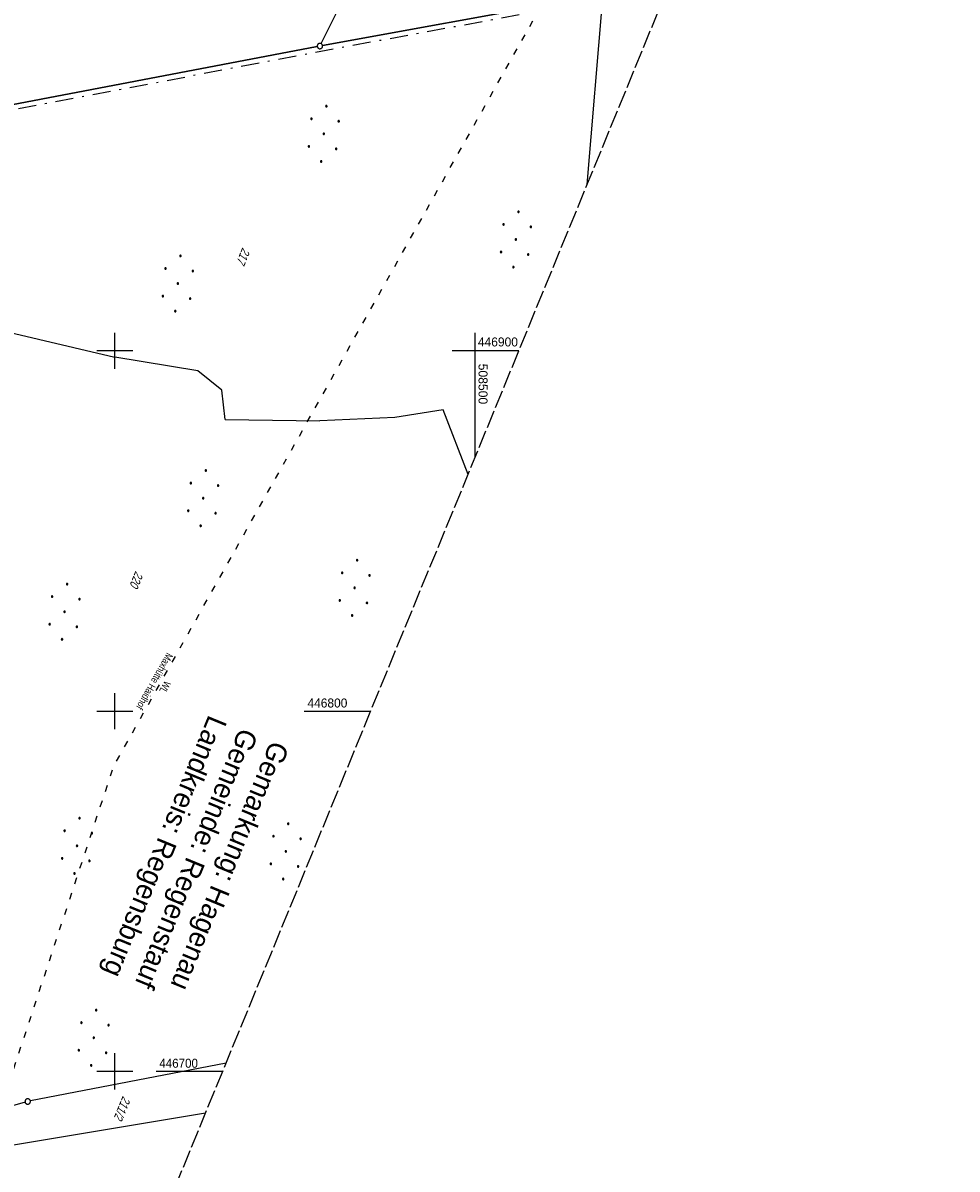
# Model space of a CAD drawing. Extents: x 507875 to 508634, y 446340 to 447363.
# Tile 54 of 70: x 508374 to 508634, y 446673 to 446991. Entities that reach past the tile are written whole.
import ezdxf

# ---------------------------------------------------------------- set-up
doc = ezdxf.new("R2010")
doc.units = 0
doc.header["$LTSCALE"] = 10
doc.header["$MEASUREMENT"] = 0
for name, pattern in [('ACAD_ISO03W100', [30, 12, -18]), ('LT00', [0]), ('LT08', [0.42, 0.2, -0.1, 0.02, -0.1]), ('LT14', [0.6, 0.5, -0.1])]:
    doc.linetypes.add(name, pattern=pattern)
doc.layers.get('0').update_dxf_attribs({"linetype": 'LT00'})
doc.layers.add('-BLATT_127-RAND', color=7, linetype='LT14', plot=False)
for name, color, linetype in [('DFK_FLUR_NR', 250, 'LT00'), ('DFK_GZPKT', 250, 'LT00'), ('DFK_KATASTER', 250, 'LT00'), ('DFK_NUTZUNG', 250, 'LT00'), ('GEMEINDEGRENZE', 3, 'LT08'), ('GRENZNAME_B', 250, 'Continuous'), ('V127_RASTER', 250, 'LT00'), ('WASSERLTG', 130, 'ACAD_ISO03W100'), ('WASSERLTG_TEXT', 130, 'Continuous')]:
    doc.layers.add(name, color=color, linetype=linetype)
doc.styles.get("Standard").update_dxf_attribs({"font": 'ARIAL.TTF'})
doc.styles.add('UNIR-H', font='unir_h.shx', dxfattribs={"width": 0.8})
doc.styles.add('Versorgungsltg', font='ARIAL.TTF', dxfattribs={"width": 0.8, "height": 2})

# ---------------------------------------------------------------- blocks, each defined once
blk = doc.blocks.new('SYMB7010')
at = {"color": 0, "linetype": 'ByBlock'}
for points in [[(-0.031408, 0.499213), (-0.093728, 0.49134), (-0.15457, 0.475719), (-0.212975, 0.452595), (-0.268021, 0.422333), (-0.31884, 0.385411), (-0.36463, 0.342411), (-0.40467, 0.29401), (-0.438329, 0.240973), (-0.465074, 0.184136), (-0.484486, 0.124395), (-0.496256, 0.062692), (-0.5002, 0)], [(-0.5002, 0), (-0.496256, -0.062692), (-0.484486, -0.124395), (-0.465075, -0.184136), (-0.438329, -0.240973), (-0.404671, -0.29401), (-0.36463, -0.342411), (-0.31884, -0.385411), (-0.268021, -0.422333), (-0.212975, -0.452595), (-0.154571, -0.475719), (-0.093728, -0.49134), (-0.031408, -0.499213), (0.031408, -0.499213)], [(0.5002, 0), (0.496256, 0.062692), (0.484485, 0.124395), (0.465074, 0.184136), (0.438329, 0.240973), (0.40467, 0.29401), (0.36463, 0.342411), (0.31884, 0.385411), (0.268021, 0.422333), (0.212975, 0.452595), (0.15457, 0.475719), (0.093728, 0.49134), (0.031408, 0.499213), (-0.031408, 0.499213)], [(0.031408, -0.499213), (0.093728, -0.491341), (0.15457, -0.475719), (0.212975, -0.452595), (0.268021, -0.422333), (0.31884, -0.385411), (0.36463, -0.342411), (0.404671, -0.294011), (0.438329, -0.240974), (0.465075, -0.184136), (0.484486, -0.124395), (0.496256, -0.062692), (0.500201, 0)]]:
    blk.add_lwpolyline(points, dxfattribs=at)
blk = doc.blocks.new('Ackerland7')
at = {"layer": 'DFK_NUTZUNG', "color": 0, "linetype": 'ByBlock'}
for p, q in [((-4, 3.93), (-4, 3.67)), ((-3.95, 3.63), (-3.95, 3.97)), ((-3.9, 3.99), (-3.9, 3.61)), ((-3.85, 3.6), (-3.85, 4)), ((-3.8, 3.99), (-3.8, 3.61)), ((-3.75, 3.63), (-3.75, 3.97)), ((-3.7, 3.93), (-3.7, 3.67)), ((-3.65, 3.8), (-3.65, 3.8)), ((3.7, 3.93), (3.7, 3.67)), ((3.75, 3.63), (3.75, 3.97)), ((3.8, 3.99), (3.8, 3.61)), ((3.85, 3.6), (3.85, 4)), ((3.9, 3.99), (3.9, 3.61)), ((3.95, 3.63), (3.95, 3.97)), ((4, 3.93), (4, 3.67)), ((4.05, 3.8), (4.05, 3.8)), ((-7.85, 0.13), (-7.85, -0.13)), ((-7.8, -0.17), (-7.8, 0.17)), ((-7.75, 0.19), (-7.75, -0.19)), ((-7.7, -0.2), (-7.7, 0.2)), ((-7.65, 0.19), (-7.65, -0.19)), ((-7.6, -0.17), (-7.6, 0.17)), ((-7.55, 0.13), (-7.55, -0.13)), ((-7.5, 0), (-7.5, 0)), ((-0.15, 0.13), (-0.15, -0.13)), ((-0.1, -0.17), (-0.1, 0.17)), ((-0.05, 0.19), (-0.05, -0.19)), ((0, -0.2), (0, 0.2)), ((0.05, 0.19), (0.05, -0.19)), ((0.1, -0.17), (0.1, 0.17)), ((0.15, 0.13), (0.15, -0.13)), ((0.2, 0), (0.2, 0)), ((7.55, 0.13), (7.55, -0.13)), ((7.6, -0.17), (7.6, 0.17)), ((7.65, 0.19), (7.65, -0.19)), ((7.7, -0.2), (7.7, 0.2)), ((7.75, 0.19), (7.75, -0.19)), ((7.8, -0.17), (7.8, 0.17)), ((7.85, 0.13), (7.85, -0.13)), ((7.9, 0), (7.9, 0)), ((-4, -3.67), (-4, -3.93)), ((-3.95, -3.97), (-3.95, -3.63)), ((-3.9, -3.61), (-3.9, -3.99)), ((-3.85, -4), (-3.85, -3.6)), ((-3.8, -3.61), (-3.8, -3.99)), ((-3.75, -3.97), (-3.75, -3.63)), ((-3.7, -3.67), (-3.7, -3.93)), ((-3.65, -3.8), (-3.65, -3.8)), ((3.7, -3.67), (3.7, -3.93)), ((3.75, -3.97), (3.75, -3.63)), ((3.8, -3.61), (3.8, -3.99)), ((3.85, -4), (3.85, -3.6)), ((3.9, -3.61), (3.9, -3.99)), ((3.95, -3.97), (3.95, -3.63)), ((4, -3.67), (4, -3.93)), ((4.05, -3.8), (4.05, -3.8))]:
    blk.add_line(p, q, dxfattribs=at)
for points in [[(-3.65, 3.8), (-3.67, 3.89), (-3.73, 3.96), (-3.81, 3.99), (-3.89, 3.99), (-3.97, 3.96), (-4.03, 3.89), (-4.05, 3.8), (-4.03, 3.71), (-3.97, 3.64), (-3.89, 3.6), (-3.81, 3.6), (-3.73, 3.64), (-3.67, 3.71), (-3.65, 3.8)], [(4.05, 3.8), (4.03, 3.89), (3.97, 3.96), (3.89, 3.99), (3.81, 3.99), (3.73, 3.96), (3.67, 3.89), (3.65, 3.8), (3.67, 3.71), (3.73, 3.64), (3.81, 3.61), (3.89, 3.61), (3.97, 3.64), (4.03, 3.71), (4.05, 3.8)], [(-7.5, 0), (-7.52, 0.09), (-7.58, 0.16), (-7.66, 0.19), (-7.74, 0.19), (-7.82, 0.16), (-7.88, 0.09), (-7.9, 0)], [(0.2, 0), (0.18, 0.09), (0.12, 0.16), (0.04, 0.19), (-0.04, 0.19), (-0.12, 0.16), (-0.18, 0.09), (-0.2, 0)], [(-0.2, 0), (-0.18, -0.09), (-0.12, -0.16), (-0.04, -0.19), (0.04, -0.19), (0.12, -0.16), (0.18, -0.09), (0.2, 0)], [(7.9, 0), (7.88, 0.09), (7.82, 0.16), (7.74, 0.19), (7.66, 0.19), (7.58, 0.16), (7.52, 0.09), (7.5, 0)], [(7.5, 0), (7.52, -0.09), (7.58, -0.16), (7.66, -0.19), (7.74, -0.19), (7.82, -0.16), (7.88, -0.09), (7.9, 0)], [(-7.9, 0), (-7.88, -0.09), (-7.82, -0.16), (-7.74, -0.19), (-7.66, -0.19), (-7.58, -0.16), (-7.52, -0.09), (-7.5, 0)], [(-3.65, -3.8), (-3.67, -3.71), (-3.73, -3.64), (-3.81, -3.61), (-3.89, -3.61), (-3.97, -3.64), (-4.03, -3.71), (-4.05, -3.8), (-4.03, -3.89), (-3.97, -3.96), (-3.89, -3.99), (-3.81, -3.99), (-3.73, -3.96), (-3.67, -3.89), (-3.65, -3.8)], [(4.05, -3.8), (4.03, -3.71), (3.97, -3.64), (3.89, -3.61), (3.81, -3.61), (3.73, -3.64), (3.67, -3.71), (3.65, -3.8), (3.67, -3.89), (3.73, -3.96), (3.81, -3.99), (3.89, -3.99), (3.97, -3.96), (4.03, -3.89), (4.05, -3.8)]]:
    blk.add_lwpolyline(points, dxfattribs=at)

msp = doc.modelspace()

# ---------------------------------------------------------------- linework, layer by layer
at = {"layer": '-BLATT_127-RAND'}
msp.add_lwpolyline([(508226.91, 447363.29), (507875.2, 446507.77), (508282.15, 446340.47), (508633.86, 447195.99), (508226.91, 447363.29)], dxfattribs=at)
at = {"layer": 'DFK_KATASTER'}
for p, q in [((508457.28, 446985.28), (508489.69, 447050.4)), ((508457.69, 446984.75), (508527.02, 446997.47)), ((508527.02, 446997.47), (508457.69, 446984.75)), ((508531.15, 446946.14), (508535.47, 446998.05)), ((508350.22, 446964.29), (508456.21, 446984.47)), ((508456.21, 446984.47), (508350.22, 446964.29)), ((508346.65, 446910.88), (508400.02, 446898.21)), ((508423.09, 446894.44), (508400.02, 446898.21)), ((508429.71, 446889.07), (508423.09, 446894.44)), ((508430.69, 446880.93), (508429.71, 446889.07)), ((508430.69, 446880.93), (508456.91, 446880.61)), ((508477.71, 446881.48), (508456.91, 446880.61)), ((508491.18, 446883.6), (508477.71, 446881.48)), ((508498.08, 446865.7), (508491.18, 446883.6)), ((508430.88, 446702.25), (508376.56, 446691.77)), ((508375.1, 446691.42), (508348.99, 446684)), ((508425.2, 446688.43), (508364.96, 446678.34))]:
    msp.add_line(p, q, dxfattribs=at)
at = {"layer": 'GEMEINDEGRENZE', "ltscale": 2.5, "flags": 128}
msp.add_lwpolyline([(508553.49, 447000.48), (508541.97, 446996.92), (508535.56, 446996.55), (508527.94, 446996.12), (508457.23, 446983.13), (508349.75, 446962.67), (508290.42, 446952.38), (508285.64, 446951.72), (508236.2, 446947.58), (508210.17, 446945.15), (508191.44, 446942.43), (508158.36, 446937.27), (508154.86, 446936.59), (508156.23, 446929.34), (508118.95, 446919.53), (508033.31, 446892.36)], dxfattribs=at)
at = {"layer": 'V127_RASTER'}
for p, q in [((508400, 446895), (508400, 446905)), ((508500, 446905), (508500, 446870.37)), ((508405, 446900), (508395, 446900)), ((508512.18, 446900), (508493.68, 446900)), ((508400, 446795), (508400, 446805)), ((508395, 446800), (508405, 446800)), ((508452.57, 446800), (508471.07, 446800)), ((508400, 446695), (508400, 446705)), ((508405, 446700), (508395, 446700)), ((508429.96, 446700), (508411.46, 446700))]:
    msp.add_line(p, q, dxfattribs=at)
at = {"layer": 'WASSERLTG', "ltscale": 0.015, "flags": 128}
msp.add_lwpolyline([(508267.37, 446415.69), (508249.41, 446475.23), (508326.82, 446564.21), (508399.73, 446784.78), (508528.47, 447013.64), (508571.1, 447090.25), (508585.58, 447100.54)], dxfattribs=at)

# ---------------------------------------------------------------- block references
at = {"layer": 'DFK_GZPKT', "xscale": 1.500000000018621, "yscale": 1.5, "zscale": 1.5, "rotation": 264.7377099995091}
for p in [(508456.95, 446984.61), (508456.95, 446984.61), (508375.82, 446691.63)]:
    msp.add_blockref('SYMB7010', p, dxfattribs=at)
at = {"layer": 'DFK_NUTZUNG', "rotation": 264.7376999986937}
for p in [(508458.03, 446960.25), (508511.37, 446930.93), (508417.51, 446918.68), (508424.55, 446859.1), (508466.59, 446834.2), (508386.05, 446827.59), (508389.51, 446762.61), (508447.47, 446761.06), (508394.15, 446709.33)]:
    msp.add_blockref('Ackerland7', p, dxfattribs=at)

# ---------------------------------------------------------------- texts
at = {"layer": 'DFK_FLUR_NR', "oblique": 13.754, "width": 0.75}
for s, p in [('217', (508435.45, 446928.81)), ('220', (508405.77, 446839.03)), ('211/2', (508402.24, 446693.31))]:
    msp.add_text(s, height=2.5, rotation=247.6521, dxfattribs=at).set_placement(p)
at = {"layer": 'GRENZNAME_B', "insert": (508448.56, 446789.97), "char_height": 5.6, "attachment_point": 1, "rotation": 247.6521, "style": 'UNIR-H'}
msp.add_mtext('{\\W1;Gemarkung: Hagenau\\PGemeinde: Regenstauf\\PLandkreis: Regensburg}', dxfattribs=at)
at = {"layer": 'V127_RASTER'}
for s, rotation, width, p in [(' 446900', 0.0016, 0.955, (508499.88, 446901.23)), (' 508500', -89.9984, 0.965, (508501, 446897.38)), (' 446800', 0.0016, 0.951, (508452.57, 446801)), (' 446700', 0.0016, 0.921, (508411.46, 446701))]:
    msp.add_text(s, height=2.5, rotation=rotation, dxfattribs=dict(at, width=width)).set_placement(p)
at = {"layer": 'WASSERLTG_TEXT', "insert": (508412.49, 446807.45), "char_height": 2, "attachment_point": 5, "rotation": 240.439, "style": 'Versorgungsltg'}
msp.add_mtext('WL\\PMaxhütte Haidhof', dxfattribs=at)

doc.saveas('drawing.dxf')
